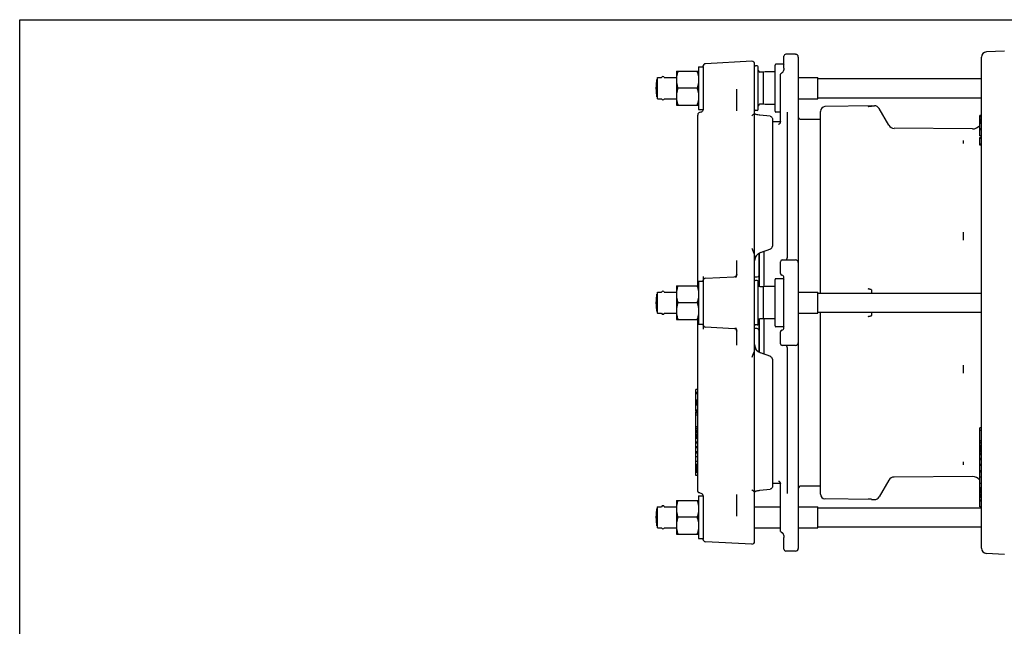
# Model space of a CAD drawing. Header units: inches. Extents: x 0 to 22, y 0 to 17.
# Tile 5 of 6: x 0 to 13.1, y 9 to 17. Entities that reach past the tile are written whole.
import ezdxf

# ---------------------------------------------------------------- set-up
doc = ezdxf.new("R2010")
doc.units = ezdxf.units.IN
doc.header["$LTSCALE"] = 1.21
doc.header["$MEASUREMENT"] = 0
doc.layers.get('0').update_dxf_attribs({"linetype": 'CONTINUOUS'})

msp = doc.modelspace()

# ---------------------------------------------------------------- linework, layer by layer
at = {"color": 7, "linetype": 'CONTINUOUS'}
for p, q in [((0, 0), (0, 17)), ((0, 17), (22, 17)), ((10.143, 16.359), (10.143, 16.517)), ((10.297, 16.541), (10.167, 16.541)), ((10.332, 16.505), (10.332, 9.985)), ((12.764, 9.99), (12.764, 16.501)), ((13.068, 16.584), (12.831, 16.572)), ((9.01, 16.375), (9.01, 15.808)), ((9.01, 16.375), (9.069, 16.375)), ((9.069, 16.381), (9.069, 15.806)), ((9.716, 16.448), (9.102, 16.416)), ((9.754, 10.078), (9.754, 16.413)), ((9.789, 16.387), (9.766, 16.387)), ((9.801, 15.808), (9.801, 16.375)), ((10.025, 15.785), (10.025, 16.399)), ((10.132, 16.411), (10.037, 16.411)), ((8.458, 15.978), (8.458, 16.205)), ((8.465, 15.952), (8.465, 16.232)), ((8.465, 16.232), (8.519, 16.232)), ((8.553, 16.232), (8.716, 16.232)), ((8.716, 16.316), (8.716, 15.867)), ((8.716, 16.316), (9.01, 16.316)), ((9.872, 16.304), (9.825, 16.304)), ((9.895, 16.307), (9.872, 16.304)), ((9.872, 15.879), (9.872, 16.304)), ((9.896, 16.307), (9.895, 16.307)), ((10.025, 16.307), (9.896, 16.307)), ((10.096, 15.629), (10.096, 16.269)), ((10.112, 16.291), (10.112, 16.291)), ((10.132, 16.314), (10.132, 16.314)), ((10.332, 16.232), (10.591, 16.232)), ((10.591, 15.952), (10.591, 16.232)), ((10.591, 16.219), (12.764, 16.219)), ((8.99, 16.092), (8.736, 16.092)), ((9.517, 15.792), (9.517, 16.077)), ((8.465, 15.952), (8.519, 15.952)), ((8.553, 15.952), (8.716, 15.952)), ((10.332, 15.952), (10.591, 15.952)), ((10.591, 15.964), (12.764, 15.964)), ((8.716, 15.867), (9.01, 15.867)), ((9.872, 15.879), (9.825, 15.879)), ((9.895, 15.876), (9.872, 15.879)), ((9.896, 15.876), (9.895, 15.876)), ((10.025, 15.876), (9.896, 15.876)), ((11.304, 15.858), (10.688, 15.847)), ((11.304, 15.858), (11.304, 15.852)), ((11.304, 15.858), (11.345, 15.858)), ((11.535, 15.6), (11.407, 15.822)), ((8.998, 13.47), (8.998, 15.735)), ((9.01, 15.808), (9.069, 15.808)), ((9.039, 15.772), (9.028, 15.77)), ((9.755, 15.749), (9.754, 15.749)), ((9.789, 15.796), (9.766, 15.796)), ((9.867, 15.729), (9.823, 15.734)), ((9.914, 15.724), (9.867, 15.729)), ((9.958, 15.719), (9.914, 15.724)), ((9.99, 15.684), (9.99, 13.994)), ((10.096, 15.773), (10.037, 15.773)), ((10.191, 13.848), (10.191, 15.775)), ((10.626, 13.373), (10.626, 15.784)), ((12.741, 15.458), (12.741, 15.731)), ((12.764, 15.731), (12.741, 15.731)), ((12.764, 15.73), (12.741, 15.73)), ((12.764, 15.724), (12.741, 15.724)), ((12.764, 15.718), (12.741, 15.718)), ((12.764, 15.707), (12.741, 15.707)), ((12.764, 15.682), (12.741, 15.682)), ((10.096, 15.643), (9.99, 15.643)), ((10.626, 15.678), (10.368, 15.678)), ((12.645, 15.551), (11.606, 15.559)), ((12.764, 15.667), (12.741, 15.667)), ((12.763, 15.656), (12.741, 15.656)), ((12.761, 15.641), (12.741, 15.641)), ((12.764, 15.635), (12.741, 15.635)), ((12.764, 15.621), (12.741, 15.621)), ((12.764, 15.554), (12.741, 15.554)), ((12.764, 15.54), (12.741, 15.54)), ((12.764, 15.458), (12.741, 15.458)), ((12.741, 15.335), (12.741, 15.439)), ((12.764, 15.439), (12.741, 15.439)), ((12.764, 15.424), (12.741, 15.424)), ((12.528, 15.356), (12.528, 15.397)), ((12.764, 15.349), (12.741, 15.349)), ((12.764, 15.339), (12.741, 15.339)), ((12.764, 15.335), (12.741, 15.335)), ((12.528, 14.079), (12.528, 14.179)), ((9.813, 13.902), (9.813, 13.462)), ((9.814, 13.461), (9.814, 13.903)), ((9.831, 13.911), (9.967, 13.961)), ((9.878, 13.928), (9.878, 13.459)), ((9.517, 13.625), (9.517, 13.807)), ((10.096, 13.634), (10.096, 13.789)), ((10.12, 13.812), (10.297, 13.812)), ((9.069, 13.595), (9.069, 12.896)), ((8.716, 13.47), (8.716, 13.021)), ((8.716, 13.47), (9.01, 13.47)), ((9.01, 13.529), (9.01, 12.962)), ((9.01, 13.529), (9.069, 13.529)), ((9.102, 13.57), (9.484, 13.59)), ((9.754, 13.588), (9.789, 13.588)), ((9.789, 13.541), (9.766, 13.541)), ((9.801, 12.962), (9.801, 13.529)), ((9.895, 13.461), (9.872, 13.458)), ((9.896, 13.461), (9.895, 13.461)), ((10.025, 13.461), (9.896, 13.461)), ((10.025, 12.938), (10.025, 13.552)), ((10.132, 13.564), (10.037, 13.564)), ((10.143, 12.915), (10.143, 13.576)), ((8.458, 13.132), (8.458, 13.359)), ((8.465, 13.106), (8.465, 13.385)), ((8.465, 13.385), (8.519, 13.385)), ((8.553, 13.385), (8.716, 13.385)), ((9.872, 13.458), (9.825, 13.458)), ((9.872, 13.033), (9.872, 13.458)), ((10.332, 13.385), (10.591, 13.385)), ((10.591, 13.106), (10.591, 13.385)), ((10.591, 13.373), (12.764, 13.373)), ((11.304, 13.415), (11.304, 13.373)), ((8.99, 13.245), (8.736, 13.245)), ((8.465, 13.106), (8.519, 13.106)), ((8.553, 13.106), (8.716, 13.106)), ((10.332, 13.106), (10.591, 13.106)), ((10.591, 13.118), (12.764, 13.118)), ((10.626, 10.707), (10.626, 13.118)), ((11.304, 13.118), (11.304, 13.075)), ((8.716, 13.021), (9.01, 13.021)), ((8.998, 10.756), (8.998, 13.021)), ((9.01, 12.962), (9.069, 12.962)), ((9.789, 12.95), (9.766, 12.95)), ((9.813, 13.029), (9.813, 12.588)), ((9.814, 12.587), (9.814, 13.03)), ((9.872, 13.033), (9.825, 13.033)), ((9.895, 13.03), (9.872, 13.033)), ((9.878, 13.032), (9.878, 12.562)), ((9.896, 13.03), (9.895, 13.03)), ((10.025, 13.03), (9.896, 13.03)), ((9.484, 12.901), (9.102, 12.921)), ((9.517, 12.684), (9.517, 12.866)), ((9.789, 12.903), (9.754, 12.903)), ((10.132, 12.926), (10.037, 12.926)), ((10.096, 12.702), (10.096, 12.857)), ((10.297, 12.678), (10.12, 12.678)), ((9.967, 12.53), (9.831, 12.579)), ((10.191, 10.716), (10.191, 12.643)), ((9.99, 12.497), (9.99, 10.806)), ((12.528, 12.314), (12.528, 12.414)), ((8.974, 11.803), (8.974, 12.094)), ((8.998, 12.094), (8.974, 12.094)), ((8.998, 12.053), (8.974, 12.053)), ((8.998, 12.036), (8.974, 12.036)), ((8.998, 11.954), (8.974, 11.954)), ((8.998, 11.936), (8.974, 11.936)), ((8.998, 11.932), (8.974, 11.932)), ((8.998, 11.919), (8.974, 11.919)), ((8.998, 11.907), (8.974, 11.907)), ((8.998, 11.895), (8.974, 11.895)), ((8.998, 11.884), (8.974, 11.884)), ((8.998, 11.82), (8.974, 11.82)), ((8.998, 11.803), (8.974, 11.803)), ((8.974, 10.953), (8.974, 11.794)), ((8.998, 11.794), (8.974, 11.794)), ((8.998, 11.779), (8.974, 11.779)), ((8.998, 11.752), (8.974, 11.752)), ((8.998, 11.597), (8.974, 11.597)), ((8.998, 11.577), (8.974, 11.577)), ((8.998, 11.553), (8.974, 11.553)), ((8.998, 11.537), (8.974, 11.537)), ((8.998, 11.522), (8.974, 11.522)), ((8.998, 11.502), (8.974, 11.502)), ((12.764, 11.586), (12.741, 11.586)), ((12.741, 10.539), (12.741, 11.586)), ((12.764, 11.552), (12.741, 11.552)), ((8.998, 11.488), (8.974, 11.488)), ((8.998, 11.474), (8.974, 11.474)), ((8.998, 11.456), (8.974, 11.456)), ((8.998, 11.447), (8.974, 11.447)), ((8.998, 11.443), (8.974, 11.443)), ((8.998, 11.394), (8.974, 11.394)), ((8.998, 11.382), (8.974, 11.382)), ((12.764, 11.412), (12.741, 11.412)), ((12.764, 11.389), (12.741, 11.389)), ((12.764, 11.382), (12.741, 11.382)), ((8.998, 11.332), (8.974, 11.332)), ((8.998, 11.319), (8.974, 11.319)), ((8.998, 11.266), (8.974, 11.266)), ((8.998, 11.251), (8.974, 11.251)), ((12.764, 11.349), (12.741, 11.349)), ((12.764, 11.336), (12.741, 11.336)), ((12.764, 11.322), (12.741, 11.322)), ((12.764, 11.302), (12.741, 11.302)), ((12.764, 11.287), (12.741, 11.287)), ((12.764, 11.271), (12.741, 11.271)), ((12.764, 11.249), (12.741, 11.249)), ((8.998, 11.201), (8.974, 11.201)), ((8.998, 11.14), (8.974, 11.14)), ((12.528, 11.094), (12.528, 11.136)), ((12.764, 11.238), (12.741, 11.238)), ((12.764, 11.231), (12.741, 11.231)), ((12.764, 11.229), (12.741, 11.229)), ((12.764, 11.178), (12.741, 11.178)), ((12.764, 11.162), (12.741, 11.162)), ((8.998, 11.099), (8.974, 11.099)), ((8.998, 11.087), (8.974, 11.087)), ((8.998, 11.081), (8.974, 11.081)), ((8.998, 11.067), (8.974, 11.067)), ((8.998, 11.049), (8.974, 11.049)), ((8.998, 11.037), (8.974, 11.037)), ((8.998, 11.029), (8.974, 11.029)), ((8.998, 11.023), (8.974, 11.023)), ((8.998, 11.02), (8.974, 11.02)), ((8.998, 11.008), (8.974, 11.008)), ((8.998, 10.991), (8.974, 10.991)), ((12.764, 11.1), (12.741, 11.1)), ((12.764, 11.084), (12.741, 11.084)), ((12.764, 11.017), (12.741, 11.017)), ((12.764, 10.998), (12.741, 10.998)), ((8.998, 10.953), (8.974, 10.953)), ((10.096, 10.848), (9.99, 10.848)), ((10.093, 10.858), (10.095, 10.852)), ((10.095, 10.852), (10.096, 10.845)), ((10.096, 10.221), (10.096, 10.862)), ((11.535, 10.891), (11.407, 10.668)), ((12.645, 10.939), (11.606, 10.932)), ((12.764, 10.932), (12.741, 10.932)), ((12.764, 10.847), (12.741, 10.847)), ((9.028, 10.721), (9.039, 10.719)), ((9.754, 10.741), (9.755, 10.742)), ((9.755, 10.742), (9.761, 10.744)), ((9.761, 10.744), (9.768, 10.746)), ((9.768, 10.746), (9.776, 10.749)), ((9.812, 10.755), (9.823, 10.757)), ((9.914, 10.766), (9.958, 10.771)), ((10.096, 10.845), (10.096, 10.841)), ((10.626, 10.812), (10.368, 10.812)), ((12.764, 10.788), (12.741, 10.788)), ((12.764, 10.77), (12.741, 10.77)), ((12.764, 10.769), (12.741, 10.769)), ((12.764, 10.759), (12.741, 10.759)), ((12.764, 10.756), (12.741, 10.756)), ((12.764, 10.747), (12.741, 10.747)), ((12.764, 10.736), (12.741, 10.736)), ((12.764, 10.723), (12.741, 10.723)), ((8.716, 10.623), (9.01, 10.623)), ((8.716, 10.623), (8.716, 10.174)), ((9.01, 10.682), (9.069, 10.682)), ((9.01, 10.682), (9.01, 10.115)), ((9.068, 10.691), (9.069, 10.684)), ((9.069, 10.685), (9.069, 10.11)), ((9.517, 10.413), (9.517, 10.699)), ((11.304, 10.633), (10.688, 10.644)), ((11.304, 10.639), (11.304, 10.633)), ((11.304, 10.633), (11.345, 10.633)), ((12.764, 10.703), (12.741, 10.703)), ((12.764, 10.689), (12.741, 10.689)), ((12.764, 10.678), (12.741, 10.678)), ((12.764, 10.667), (12.741, 10.667)), ((12.764, 10.66), (12.741, 10.66)), ((12.764, 10.627), (12.741, 10.627)), ((12.764, 10.613), (12.741, 10.613)), ((8.458, 10.285), (8.458, 10.512)), ((8.465, 10.539), (8.519, 10.539)), ((8.465, 10.259), (8.465, 10.539)), ((8.553, 10.539), (8.716, 10.539)), ((9.754, 10.539), (10.096, 10.539)), ((10.332, 10.539), (10.591, 10.539)), ((10.591, 10.259), (10.591, 10.539)), ((10.591, 10.526), (12.764, 10.526)), ((12.764, 10.539), (12.741, 10.539)), ((8.99, 10.399), (8.736, 10.399)), ((8.465, 10.259), (8.519, 10.259)), ((8.553, 10.259), (8.716, 10.259)), ((9.754, 10.259), (10.096, 10.259)), ((10.112, 10.199), (10.112, 10.199)), ((10.119, 10.195), (10.122, 10.192)), ((10.332, 10.259), (10.591, 10.259)), ((10.591, 10.271), (12.764, 10.271)), ((8.716, 10.174), (9.01, 10.174)), ((9.01, 10.115), (9.069, 10.115)), ((9.716, 10.042), (9.102, 10.074)), ((10.122, 10.192), (10.125, 10.189)), ((10.125, 10.189), (10.127, 10.185)), ((10.127, 10.186), (10.129, 10.182)), ((10.129, 10.182), (10.132, 10.178)), ((10.131, 10.178), (10.132, 10.176)), ((10.132, 10.176), (10.132, 10.176)), ((10.143, 10.14), (10.143, 10.14)), ((10.143, 10.132), (10.143, 10.132)), ((10.143, 9.974), (10.143, 10.132)), ((10.297, 9.95), (10.167, 9.95)), ((13.068, 9.907), (12.831, 9.919))]:
    msp.add_line(p, q, dxfattribs=at)
for points in [[(10.143, 16.359), (10.143, 16.351), (10.141, 16.339), (10.137, 16.326), (10.132, 16.314)], [(10.096, 16.269), (10.097, 16.274), (10.098, 16.279), (10.101, 16.283), (10.104, 16.286), (10.107, 16.289), (10.112, 16.291)], [(10.132, 16.314), (10.131, 16.313), (10.129, 16.309), (10.127, 16.305), (10.125, 16.302), (10.122, 16.299), (10.119, 16.296), (10.116, 16.294), (10.113, 16.292), (10.112, 16.291)], [(9.028, 15.77), (9.021, 15.768), (9.015, 15.765), (9.009, 15.761), (9.004, 15.755), (9.001, 15.749), (8.999, 15.742), (8.998, 15.735)], [(9.069, 15.807), (9.068, 15.8), (9.066, 15.794), (9.063, 15.788), (9.059, 15.782), (9.054, 15.778), (9.048, 15.775), (9.042, 15.772), (9.039, 15.772)], [(9.823, 15.734), (9.812, 15.735), (9.798, 15.737), (9.787, 15.74), (9.776, 15.742), (9.768, 15.744), (9.761, 15.747), (9.755, 15.749)], [(9.958, 15.719), (9.961, 15.719), (9.967, 15.717), (9.974, 15.714), (9.979, 15.71), (9.984, 15.704), (9.987, 15.698), (9.989, 15.691), (9.99, 15.684)], [(10.093, 15.633), (10.09, 15.627), (10.087, 15.622), (10.083, 15.618), (10.079, 15.615), (10.076, 15.613), (10.074, 15.612), (10.072, 15.611), (10.072, 15.611)], [(10.096, 15.65), (10.096, 15.646), (10.095, 15.639), (10.093, 15.633)], [(10.072, 10.88), (10.072, 10.88), (10.072, 10.88), (10.074, 10.879), (10.076, 10.878), (10.079, 10.876), (10.083, 10.873), (10.086, 10.869), (10.09, 10.864), (10.093, 10.858)], [(9.021, 10.722), (9.015, 10.725), (9.01, 10.729), (9.005, 10.734), (9.001, 10.74), (8.999, 10.747), (8.998, 10.754), (8.998, 10.756)], [(9.028, 10.721), (9.021, 10.723), (9.015, 10.726), (9.009, 10.73), (9.004, 10.735), (9.001, 10.742), (8.999, 10.748), (8.998, 10.751)], [(9.039, 10.719), (9.042, 10.718), (9.048, 10.716), (9.054, 10.713), (9.059, 10.708), (9.063, 10.703), (9.066, 10.697), (9.068, 10.691)], [(9.776, 10.749), (9.787, 10.751), (9.798, 10.753)], [(9.787, 10.751), (9.798, 10.753), (9.812, 10.755)], [(9.823, 10.757), (9.867, 10.761), (9.914, 10.766)], [(9.99, 10.806), (9.989, 10.799), (9.987, 10.793), (9.984, 10.787), (9.979, 10.781), (9.974, 10.777), (9.968, 10.774), (9.961, 10.772), (9.958, 10.771)], [(10.112, 10.199), (10.108, 10.201), (10.104, 10.204), (10.101, 10.208), (10.098, 10.212), (10.097, 10.217), (10.096, 10.221)], [(10.112, 10.199), (10.113, 10.199), (10.116, 10.197), (10.119, 10.195)], [(10.112, 10.199), (10.113, 10.199), (10.116, 10.197), (10.119, 10.195)], [(10.132, 10.176), (10.137, 10.165), (10.141, 10.152), (10.143, 10.14), (10.143, 10.132)]]:
    msp.add_lwpolyline(points, dxfattribs=at)
for centre, radius, start, end in [((10.167, 16.517), 0.0236, 90, 180), ((10.297, 16.505), 0.0354, 0, 90), ((12.835, 16.501), 0.0709, 93, 180), ((9.104, 16.381), 0.0354, 93, 180), ((9.718, 16.413), 0.0354, 0, 93), ((9.766, 16.375), 0.0118, 90, 180), ((9.789, 16.375), 0.0118, 0, 90), ((10.037, 16.399), 0.0118, 90, 180), ((10.132, 16.399), 0.0118, 0, 90), ((8.916, 16.092), 0.472, 162.7922, 197.2078), ((8.536, 16.228), 0.0177, 13.34, 166.66), ((9.825, 16.328), 0.0236, 180, 270), ((8.536, 15.956), 0.0177, 193.34, 346.66), ((9.825, 15.856), 0.0236, 90, 180), ((10.689, 15.784), 0.0629, 91, 180), ((11.345, 15.787), 0.0709, 30, 90), ((9.766, 15.808), 0.0118, 186.7381, 270), ((9.789, 15.808), 0.0118, 270, 360), ((10.037, 15.785), 0.0118, 180, 270), ((10.368, 15.714), 0.0354, 180, 270), ((11.606, 15.641), 0.0827, 210, 269.5908), ((12.646, 15.669), 0.118, 269.5908, 323.3258), ((12.646, 15.669), 0.118, 342.9669, 360), ((9.954, 13.994), 0.0354, 290, 360), ((9.872, 13.8), 0.118, 109.9977, 180.0018), ((10.12, 13.789), 0.0236, 90, 180), ((10.155, 13.848), 0.0354, 270, 360), ((10.297, 13.777), 0.0354, 0, 90.006), ((9.482, 13.625), 0.0354, 273, 359.9992), ((9.789, 13.611), 0.0236, 270, 360), ((10.12, 13.634), 0.0236, 180, 258.463), ((10.108, 13.576), 0.0354, 0, 78.463), ((9.104, 13.534), 0.0354, 93, 180), ((9.766, 13.529), 0.0118, 90, 180), ((9.789, 13.529), 0.0118, 0, 90), ((9.825, 13.482), 0.0236, 180, 270), ((10.037, 13.552), 0.0118, 90, 180), ((10.132, 13.552), 0.0118, 0, 90), ((8.916, 13.245), 0.472, 162.7922, 197.2078), ((8.536, 13.381), 0.0177, 13.34, 166.66), ((8.536, 13.109), 0.0177, 193.34, 346.66), ((9.104, 12.956), 0.0354, 180, 267), ((9.766, 12.962), 0.0118, 180, 270), ((9.789, 12.962), 0.0118, 270, 360), ((9.825, 13.009), 0.0236, 90, 180), ((10.037, 12.938), 0.0118, 180, 270), ((10.132, 12.938), 0.0118, 270, 360), ((9.482, 12.866), 0.0354, 0.0008, 87), ((9.789, 12.879), 0.0236, 0, 90), ((10.12, 12.857), 0.0236, 101.537, 180), ((10.108, 12.915), 0.0354, 281.537, 359.9976), ((9.872, 12.69), 0.118, 179.9983, 250.0025), ((10.12, 12.702), 0.0236, 180, 270), ((10.155, 12.643), 0.0354, 0, 90.0007), ((10.297, 12.714), 0.0354, 269.9925, 360), ((9.954, 12.497), 0.0354, 0, 70), ((11.606, 10.849), 0.0827, 90.4092, 150), ((12.646, 10.821), 0.118, 36.6742, 90.4092), ((10.368, 10.777), 0.0354, 90, 180), ((10.689, 10.707), 0.0629, 180, 269), ((11.345, 10.704), 0.0709, 270, 330), ((8.916, 10.399), 0.472, 162.7922, 197.2078), ((8.536, 10.535), 0.0177, 13.34, 166.66), ((8.536, 10.263), 0.0177, 193.34, 346.66), ((9.104, 10.11), 0.0354, 180, 267), ((9.718, 10.078), 0.0354, 267, 360), ((10.167, 9.974), 0.0236, 180, 270), ((10.297, 9.985), 0.0354, 270, 360), ((12.835, 9.99), 0.0709, 180, 267)]:
    msp.add_arc(centre, radius, start, end, dxfattribs=at)
for points, start_tangent, end_tangent in [([(8.717, 16.238), (8.716, 16.204)], (-0.003915, -0.033992), (0, -0.034191)), ([(8.716, 16.204), (8.718, 16.167), (8.724, 16.13), (8.736, 16.092)], (0, -0.114432), (0.036186, -0.108559)), ([(8.718, 16.241), (8.717, 16.238)], (-0.000303, -0.00246), (-0.000284, -0.002463)), ([(8.736, 16.316), (8.724, 16.277), (8.718, 16.241)], (-0.024591, -0.073773), (-0.00952, -0.077232)), ([(8.99, 16.316), (9.001, 16.277), (9.007, 16.241)], (0.024592, -0.073775), (0.00952, -0.077234)), ([(9.01, 16.204), (9.007, 16.167), (9.001, 16.13), (8.99, 16.092)], (0, -0.114432), (-0.036186, -0.108559)), ([(9.007, 16.241), (9.008, 16.238)], (0.000303, -0.002458), (0.000283, -0.002461)), ([(9.008, 16.238), (9.01, 16.204)], (0.003915, -0.033992), (0, -0.034191)), ([(8.736, 16.092), (8.726, 16.059)], (-0.010659, -0.031977), (-0.008282, -0.032688)), ([(8.99, 16.092), (9.001, 16.053), (9.007, 16.016), (9.01, 15.98)], (0.036186, -0.108559), (0, -0.114432)), ([(8.726, 16.059), (8.724, 16.053), (8.718, 16.016), (8.716, 15.98)], (-0.019835, -0.078285), (0, -0.080725)), ([(8.716, 15.98), (8.717, 15.945)], (0, -0.034191), (0.003915, -0.033992)), ([(8.717, 15.945), (8.718, 15.943)], (0.000285, -0.002474), (0.000305, -0.002472)), ([(8.718, 15.943), (8.724, 15.906), (8.736, 15.867)], (0.009522, -0.07722), (0.024587, -0.073762)), ([(9.007, 15.943), (9.001, 15.906), (8.99, 15.867)], (-0.009521, -0.077221), (-0.024588, -0.073763)), ([(9.008, 15.945), (9.007, 15.943)], (-0.000285, -0.002473), (-0.000305, -0.002471)), ([(9.01, 15.98), (9.008, 15.945)], (0, -0.034191), (-0.003915, -0.033992)), ([(11.263, 15.85), (11.266, 15.851), (11.269, 15.851), (11.273, 15.851)], (0.010692, 0.001199), (0.010755, 0.000286)), ([(11.274, 15.851), (11.275, 15.851), (11.277, 15.851), (11.279, 15.851), (11.281, 15.851), (11.283, 15.851), (11.285, 15.851), (11.287, 15.851), (11.289, 15.851), (11.291, 15.851), (11.293, 15.851), (11.295, 15.852), (11.297, 15.852), (11.299, 15.852), (11.301, 15.852), (11.303, 15.852), (11.304, 15.852)], (0.030836, 0.000838), (0.030567, 0.004148)), ([(9.754, 15.762), (9.753, 15.757), (9.749, 15.753), (9.744, 15.747), (9.736, 15.741), (9.727, 15.734), (9.716, 15.726)], (0, -0.052495), (-0.042106, -0.03135)), ([(12.528, 15.397), (12.528, 15.397), (12.528, 15.398)], (0, 0.000883), (0, 0.000883)), ([(12.528, 15.355), (12.528, 15.355), (12.528, 15.356)], (0, 0.000992), (0, 0.000992)), ([(12.528, 14.179), (12.528, 14.18), (12.528, 14.181)], (0, 0.002243), (0, 0.002243)), ([(12.528, 14.077), (12.528, 14.078), (12.528, 14.079)], (0, 0.002288), (0, 0.002288)), ([(9.716, 13.97), (9.727, 13.946), (9.736, 13.923), (9.743, 13.901), (9.749, 13.881), (9.753, 13.861), (9.754, 13.844)], (0.0518, -0.122303), (0, -0.13282)), ([(9.517, 13.62), (9.515, 13.612), (9.512, 13.602), (9.507, 13.59), (9.501, 13.576)], (-0.006234, -0.047332), (-0.019215, -0.043703)), ([(8.736, 13.47), (8.724, 13.431), (8.718, 13.394)], (-0.024591, -0.073773), (-0.00952, -0.077232)), ([(8.99, 13.47), (9.001, 13.431), (9.007, 13.394)], (0.024592, -0.073775), (0.00952, -0.077234)), ([(8.717, 13.392), (8.716, 13.358)], (-0.003915, -0.033992), (0, -0.034191)), ([(8.716, 13.358), (8.718, 13.321), (8.724, 13.284), (8.736, 13.245)], (0, -0.114432), (0.036186, -0.108559)), ([(8.718, 13.394), (8.717, 13.392)], (-0.000303, -0.00246), (-0.000284, -0.002463)), ([(9.01, 13.358), (9.007, 13.321), (9.001, 13.284), (8.99, 13.245)], (0, -0.114432), (-0.036186, -0.108559)), ([(9.007, 13.394), (9.008, 13.392)], (0.000303, -0.002458), (0.000283, -0.002461)), ([(9.008, 13.392), (9.01, 13.358)], (0.003915, -0.033992), (0, -0.034191)), ([(11.275, 13.424), (11.27, 13.425), (11.266, 13.427), (11.263, 13.43)], (-0.013755, 0.001983), (-0.007778, 0.011516)), ([(11.304, 13.415), (11.303, 13.417), (11.301, 13.418), (11.299, 13.419), (11.298, 13.419), (11.296, 13.42), (11.294, 13.42), (11.292, 13.421), (11.29, 13.421), (11.288, 13.422), (11.286, 13.422), (11.284, 13.422), (11.282, 13.423), (11.28, 13.423), (11.278, 13.423), (11.277, 13.424), (11.275, 13.424)], (-0.013364, 0.028698), (-0.031335, 0.004505)), ([(8.726, 13.213), (8.724, 13.207), (8.718, 13.17), (8.716, 13.133)], (-0.019835, -0.078285), (0, -0.080725)), ([(8.736, 13.245), (8.726, 13.213)], (-0.010659, -0.031977), (-0.008282, -0.032688)), ([(8.99, 13.245), (9.001, 13.207), (9.007, 13.17), (9.01, 13.133)], (0.036186, -0.108559), (0, -0.114432)), ([(8.716, 13.133), (8.717, 13.099)], (0, -0.034191), (0.003915, -0.033992)), ([(8.717, 13.099), (8.718, 13.096)], (0.000285, -0.002474), (0.000305, -0.002472)), ([(8.718, 13.096), (8.724, 13.06), (8.736, 13.021)], (0.009522, -0.07722), (0.024587, -0.073762)), ([(9.007, 13.096), (9.001, 13.06), (8.99, 13.021)], (-0.009521, -0.077221), (-0.024588, -0.073763)), ([(9.008, 13.099), (9.007, 13.096)], (-0.000285, -0.002473), (-0.000305, -0.002471)), ([(9.01, 13.133), (9.008, 13.099)], (0, -0.034191), (-0.003915, -0.033992)), ([(11.274, 13.067), (11.275, 13.067), (11.277, 13.067), (11.279, 13.067), (11.281, 13.068), (11.283, 13.068), (11.285, 13.068), (11.287, 13.069), (11.289, 13.069), (11.291, 13.07), (11.293, 13.07), (11.295, 13.071), (11.297, 13.071), (11.299, 13.072), (11.301, 13.072), (11.303, 13.073), (11.304, 13.075)], (0.032383, 0.004576), (0.014164, 0.029478)), ([(11.263, 13.061), (11.266, 13.064), (11.269, 13.066), (11.273, 13.067)], (0.007427, 0.009929), (0.012291, 0.001634)), ([(9.501, 12.915), (9.507, 12.9), (9.512, 12.888), (9.515, 12.878), (9.517, 12.87)], (0.019215, -0.043703), (0.006234, -0.047332)), ([(9.754, 12.647), (9.753, 12.629), (9.749, 12.61), (9.744, 12.59), (9.736, 12.568), (9.727, 12.545), (9.716, 12.52)], (0, -0.132821), (-0.0518, -0.122303)), ([(12.528, 12.414), (12.528, 12.415), (12.528, 12.416)], (0, 0.002289), (0, 0.002289)), ([(12.528, 12.312), (12.528, 12.313), (12.528, 12.314)], (0, 0.002244), (0, 0.002244)), ([(12.528, 11.136), (12.528, 11.136), (12.528, 11.137)], (0, 0.000994), (0, 0.000994)), ([(12.528, 11.094), (12.528, 11.094), (12.528, 11.094)], (0, 0.000886), (0, 0.000886)), ([(9.716, 10.764), (9.727, 10.757), (9.736, 10.75), (9.743, 10.744), (9.749, 10.738), (9.753, 10.733), (9.754, 10.729)], (0.042105, -0.031349), (0, -0.052494)), ([(8.736, 10.623), (8.724, 10.585), (8.718, 10.548)], (-0.024591, -0.073773), (-0.00952, -0.077232)), ([(8.99, 10.623), (9.001, 10.585), (9.007, 10.548)], (0.024592, -0.073775), (0.00952, -0.077234)), ([(11.275, 10.64), (11.27, 10.64), (11.266, 10.64), (11.263, 10.64)], (-0.011976, 0.000328), (-0.011892, 0.001458)), ([(11.304, 10.639), (11.303, 10.639), (11.301, 10.639), (11.299, 10.639), (11.298, 10.639), (11.296, 10.639), (11.294, 10.639), (11.292, 10.639), (11.29, 10.639), (11.288, 10.639), (11.286, 10.639), (11.284, 10.639), (11.282, 10.639), (11.28, 10.64), (11.278, 10.64), (11.277, 10.64), (11.275, 10.64)], (-0.029518, 0.004133), (-0.029795, 0.000815)), ([(8.717, 10.545), (8.716, 10.511)], (-0.003915, -0.033992), (0, -0.034191)), ([(8.716, 10.511), (8.718, 10.474), (8.724, 10.438), (8.736, 10.399)], (0, -0.114432), (0.036186, -0.108559)), ([(8.718, 10.548), (8.717, 10.545)], (-0.000303, -0.00246), (-0.000284, -0.002463)), ([(9.01, 10.511), (9.007, 10.474), (9.001, 10.438), (8.99, 10.399)], (0, -0.114432), (-0.036186, -0.108559)), ([(9.007, 10.548), (9.008, 10.545)], (0.000303, -0.002458), (0.000283, -0.002461)), ([(9.008, 10.545), (9.01, 10.511)], (0.003915, -0.033992), (0, -0.034191)), ([(8.726, 10.367), (8.724, 10.36), (8.718, 10.323), (8.716, 10.287)], (-0.019835, -0.078285), (0, -0.080725)), ([(8.736, 10.399), (8.726, 10.367)], (-0.010659, -0.031977), (-0.008282, -0.032688)), ([(8.99, 10.399), (9.001, 10.36), (9.007, 10.323), (9.01, 10.287)], (0.036186, -0.108559), (0, -0.114432)), ([(8.716, 10.287), (8.717, 10.253)], (0, -0.034191), (0.003915, -0.033992)), ([(8.717, 10.253), (8.718, 10.25)], (0.000285, -0.002474), (0.000305, -0.002472)), ([(8.718, 10.25), (8.724, 10.213), (8.736, 10.174)], (0.009522, -0.07722), (0.024587, -0.073762)), ([(9.007, 10.25), (9.001, 10.213), (8.99, 10.174)], (-0.009521, -0.077221), (-0.024588, -0.073763)), ([(9.008, 10.253), (9.007, 10.25)], (-0.000285, -0.002473), (-0.000305, -0.002471)), ([(9.01, 10.287), (9.008, 10.253)], (0, -0.034191), (-0.003915, -0.033992))]:
    msp.add_spline(points, degree=3, dxfattribs=dict(at, start_tangent=start_tangent, end_tangent=end_tangent))

doc.saveas('drawing.dxf')
